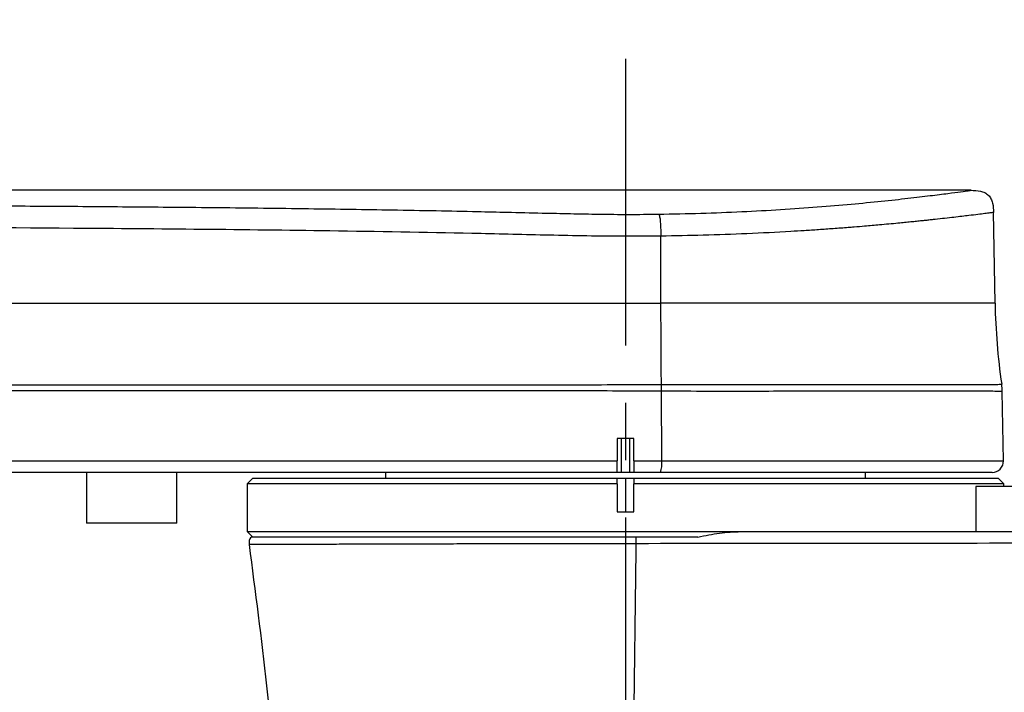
# Model space of a CAD drawing. Header units: millimetres. Extents: x 559 to 1365, y 424 to 1103.
# Tile 42 of 78: x 877 to 921, y 808 to 838. Entities that reach past the tile are written whole.
import ezdxf

# ---------------------------------------------------------------- set-up
doc = ezdxf.new("R2010")
doc.units = ezdxf.units.MM
doc.header["$PDSIZE"] = -1
doc.linetypes.add('CENTERX2', pattern=[20.32, 12.7, -2.54, 2.54, -2.54])
doc.layers.add('C7线性', color=7, linetype='Continuous')
doc.layers.add('中心线层', color=7, linetype='CENTERX2', lineweight=25)
doc.styles.get("Standard").update_dxf_attribs({"font": 'times.ttf'})
doc.dimstyles.new('副本 (2) (3) ISO-25', dxfattribs={"dimtxt": 5, "dimasz": 2.4, "dimexe": 1, "dimexo": 0, "dimgap": 1.524, "dimtad": 1, "dimtoh": 1, "dimdec": 1, "dimlfac": 4, "dimdsep": 46, "dimtxsty": 'Standard', "dimcen": 2.5, "dimazin": 2, "dimtfac": 1, "dimtdec": 3, "dimtmove": 0, "dimatfit": 3, "dimfxl": 1, "dimtzin": 0, "dimarcsym": 0})

# ---------------------------------------------------------------- blocks, each defined once
blk = doc.blocks.new('*D134')
at = {"layer": 'C7线性', "color": 0, "lineweight": -2}
for p, q in [((859.277, 924.682), (986.586, 924.682)), ((985.586, 922.282), (985.586, 776.037)), ((938.873, 773.637), (986.586, 773.637))]:
    blk.add_line(p, q, dxfattribs=at)
at = {"layer": 'C7线性', "color": 0}
for points in [[(985.986, 922.282), (985.186, 922.282), (985.586, 924.682)], [(985.186, 776.037), (985.986, 776.037), (985.586, 773.637)]]:
    blk.add_solid(points, dxfattribs=at)
at = {"layer": 'Defpoints', "color": 0}
for p in [(859.277, 924.682), (938.873, 773.637), (985.586, 773.637)]:
    blk.add_point(p, dxfattribs=at)
at = {"layer": 'C7线性', "color": 0, "insert": (978.789, 849.16), "char_height": 4, "attachment_point": 2, "rotation": 90}
blk.add_mtext('{\\fSimSun|b0|i0|c134|p18;最大值b}', dxfattribs=at)
blk = doc.blocks.new('*D138')
at = {"layer": 'C7线性', "color": 0, "lineweight": -2}
for p, q in [((903.685, 817.887), (862.437, 817.887)), ((863.437, 815.487), (863.437, 776.037)), ((886.998, 773.637), (862.437, 773.637))]:
    blk.add_line(p, q, dxfattribs=at)
at = {"layer": 'C7线性', "color": 0}
for points in [[(863.837, 815.487), (863.037, 815.487), (863.437, 817.887)], [(863.037, 776.037), (863.837, 776.037), (863.437, 773.637)]]:
    blk.add_solid(points, dxfattribs=at)
at = {"layer": 'Defpoints', "color": 0}
for p in [(903.685, 817.887), (863.437, 773.637), (886.998, 773.637)]:
    blk.add_point(p, dxfattribs=at)
at = {"layer": 'C7线性', "color": 0, "insert": (857.832, 795.762), "char_height": 4, "attachment_point": 2, "rotation": 90}
blk.add_mtext('177', dxfattribs=at)
blk = doc.blocks.new('*D139')
at = {"layer": 'C7线性', "color": 0, "lineweight": -2}
for p, q in [((793.28, 832.887), (780.764, 832.887)), ((781.764, 830.487), (781.764, 776.037)), ((886.998, 773.637), (780.764, 773.637))]:
    blk.add_line(p, q, dxfattribs=at)
at = {"layer": 'C7线性', "color": 0}
for points in [[(782.164, 830.487), (781.364, 830.487), (781.764, 832.887)], [(781.364, 776.037), (782.164, 776.037), (781.764, 773.637)]]:
    blk.add_solid(points, dxfattribs=at)
at = {"layer": 'Defpoints', "color": 0}
for p in [(793.28, 832.887), (781.764, 773.637), (886.998, 773.637)]:
    blk.add_point(p, dxfattribs=at)
at = {"layer": 'C7线性', "color": 0, "insert": (776.159, 803.262), "char_height": 4, "attachment_point": 2, "rotation": 90}
blk.add_mtext('237', dxfattribs=at)
blk = doc.blocks.new('*D140')
at = {"layer": 'C7线性', "color": 0, "lineweight": -2}
for p, q in [((701.373, 830.887), (689.18, 830.887)), ((690.18, 828.487), (690.18, 776.037)), ((886.998, 773.637), (689.18, 773.637))]:
    blk.add_line(p, q, dxfattribs=at)
at = {"layer": 'C7线性', "color": 0}
for points in [[(690.58, 828.487), (689.78, 828.487), (690.18, 830.887)], [(689.78, 776.037), (690.58, 776.037), (690.18, 773.637)]]:
    blk.add_solid(points, dxfattribs=at)
at = {"layer": 'Defpoints', "color": 0}
for p in [(701.373, 830.887), (690.18, 773.637), (886.998, 773.637)]:
    blk.add_point(p, dxfattribs=at)
at = {"layer": 'C7线性', "color": 0, "insert": (684.575, 802.262), "char_height": 4, "attachment_point": 2, "rotation": 90}
blk.add_mtext('229', dxfattribs=at)

msp = doc.modelspace()

# ---------------------------------------------------------------- linework, layer by layer
at = {"color": 7, "linetype": 'Continuous', "lineweight": 25}
for p, q in [((919.1843, 830.3867), (812.6227, 830.3867)), ((920.2418, 825.3854), (920.1714, 829.4166)), ((905.4416, 825.3867), (905.4367, 828.3568)), ((905.4773, 818.3954), (905.4721, 821.484)), ((920.6138, 818.3954), (920.5601, 821.4738)), ((904.2477, 819.3867), (903.4977, 819.3867)), ((903.4977, 819.3867), (903.4977, 818.3954)), ((903.6852, 819.3867), (903.6852, 817.8867)), ((904.0602, 817.8867), (904.0602, 819.3867)), ((904.2477, 818.3954), (904.2477, 819.3867)), ((904.2477, 818.3954), (905.4773, 818.3954)), ((879.9977, 817.8867), (879.9977, 815.6367)), ((883.9977, 815.6367), (883.9977, 817.8867)), ((893.2477, 817.8867), (893.2477, 817.6367)), ((903.6852, 817.8867), (903.4977, 817.8867)), ((904.0602, 817.8867), (903.6852, 817.8867)), ((904.2477, 817.8867), (904.0602, 817.8867)), ((905.4294, 817.8867), (904.2477, 817.8867)), ((920.1139, 817.8867), (905.4294, 817.8867)), ((914.4977, 817.6367), (914.4977, 817.8867)), ((887.3727, 817.6367), (887.1227, 817.3867)), ((887.1227, 817.3867), (887.1227, 815.2617)), ((903.4977, 817.3867), (887.1227, 817.3867)), ((887.3727, 817.6367), (903.4977, 817.6367)), ((903.4977, 817.3867), (903.4977, 817.6367)), ((903.4977, 817.6367), (903.8727, 817.6367)), ((903.4977, 817.3867), (903.4977, 816.1367)), ((903.8727, 817.6367), (903.8727, 816.1367)), ((903.8727, 817.6367), (904.2477, 817.6367)), ((904.2477, 817.6367), (904.2477, 817.3867)), ((904.2477, 817.6367), (920.3727, 817.6367)), ((904.2477, 816.1367), (904.2477, 817.3867)), ((920.6227, 817.3867), (904.2477, 817.3867)), ((919.387, 817.2617), (919.387, 815.2617)), ((922.637, 817.2617), (919.3872, 817.2617)), ((920.6227, 817.3867), (920.3727, 817.6367)), ((920.6227, 817.2617), (920.6227, 817.3867)), ((903.4977, 816.1367), (904.2477, 816.1367)), ((883.9977, 815.6367), (879.9977, 815.6367)), ((887.1227, 815.2617), (887.3727, 815.0117)), ((887.1227, 815.2617), (903.8727, 815.2617)), ((903.8727, 815.2617), (908.9888, 815.2617)), ((907.0839, 815.0117), (904.3453, 815.0117))]:
    msp.add_line(p, q, dxfattribs=at)
at = {"color": 8, "linetype": 'Continuous', "lineweight": 25}
msp.add_line((905.4773, 818.3954), (920.6138, 818.3954), dxfattribs=at)
at = {"color": 7, "linetype": 'Continuous', "lineweight": 25}
for centre, radius, start, end in [((948.5615, 825.881), 28.3241, 181, 188.30225), ((879.4628, 821.5654), 25.9998, 359.82064, 0.482), ((879.6292, 821.5646), 25.8431, 359.82117, 0.4867), ((918.0605, 821.4301), 2.5, 1, 8.30216), ((904.1069, 818.2678), 1.3763, 343.92153, 5.31714), ((920.1139, 818.3867), 0.5, 270, 1), ((887.6982, 814.7617), 0.5, 148.43394, 188.0549)]:
    msp.add_arc(centre, radius, start, end, dxfattribs=at)
for points, knots in [([(936.4705, 824.3536), (936.4704, 826.0427), (936.4703, 829.3395), (936.4694, 834.1634), (936.4709, 838.7438), (936.4684, 843.083), (936.4783, 847.1785), (936.4608, 851.0487), (936.2446, 854.681), (935.8895, 858.0735), (935.4203, 861.2212), (934.8695, 864.1254), (934.2604, 866.7817), (933.623, 869.1886), (932.9541, 871.4298), (932.0079, 874.2845), (930.6678, 877.8052), (928.8628, 881.8145), (926.8767, 885.6291), (924.7366, 889.2456), (922.3829, 892.762), (919.8264, 896.161), (917.08, 899.4119), (914.1547, 902.5119), (911.0621, 905.4423), (907.81, 908.1957), (904.4107, 910.7651), (900.8736, 913.1399), (897.209, 915.3141), (893.4301, 917.2821), (889.5473, 919.0349), (885.5724, 920.5696), (881.5254, 921.8794), (877.4494, 922.9506), (873.3931, 923.7834), (869.403, 924.3825), (865.4906, 924.7617), (862.2155, 924.9147), (859.5612, 924.9349), (857.5021, 924.8939), (855.4043, 924.796), (853.1723, 924.631), (850.7252, 924.3739), (848.041, 923.9994), (845.1239, 923.4831), (841.9775, 922.7919), (838.72, 921.9273), (835.3843, 920.8769), (831.9879, 919.6357), (828.46, 918.1466), (824.8153, 916.3821), (821.3049, 914.4419), (817.9519, 912.3505), (814.7703, 910.1431), (811.5921, 907.6795), (808.4335, 904.9671), (805.3874, 901.9771), (803.3567, 899.9385), (802.3344, 898.9122)], [0, 0, 0, 0, 0.0242034, 0.047242, 0.0691224, 0.0898383, 0.1094192, 0.1278122, 0.1452827, 0.1615341, 0.1766757, 0.1908731, 0.2038801, 0.2157186, 0.2265451, 0.2373897, 0.2588069, 0.2804932, 0.3003563, 0.320403, 0.3406783, 0.3609596, 0.3813153, 0.4016289, 0.4220047, 0.4423324, 0.4626578, 0.4830328, 0.5033478, 0.523685, 0.5440535, 0.5643599, 0.5847092, 0.6049749, 0.6247182, 0.6440174, 0.6627631, 0.6810196, 0.6909773, 0.7007953, 0.7105265, 0.7210665, 0.7328621, 0.7457791, 0.7598929, 0.7753012, 0.791927, 0.8081698, 0.825397, 0.8437244, 0.8630175, 0.8833962, 0.9011655, 0.9196234, 0.9388592, 0.9587652, 0.9792422, 1, 1, 1, 1]), ([(932.1206, 824.3537), (932.1205, 825.8607), (932.1204, 828.8746), (932.1196, 833.3958), (932.1203, 837.9176), (932.1196, 842.4412), (932.1275, 846.9956), (932.1097, 851.5149), (931.7723, 855.9814), (931.1816, 860.3462), (930.3245, 864.6657), (929.2057, 868.9266), (927.8521, 873.0364), (926.2866, 876.9854), (924.5289, 880.7677), (922.5542, 884.4412), (920.3704, 887.9954), (917.9908, 891.4133), (915.412, 894.6905), (912.6511, 897.8117), (909.7113, 900.7704), (906.6066, 903.5552), (903.3457, 906.1556), (899.9395, 908.5623), (896.4008, 910.7695), (892.74, 912.7681), (888.9696, 914.5508), (885.1031, 916.1141), (881.1523, 917.451), (877.1308, 918.5562), (873.0524, 919.4287), (868.9305, 920.0638), (864.7783, 920.4579), (860.6153, 920.6158), (856.4495, 920.5271), (852.2918, 920.202), (848.1599, 919.6351), (844.0676, 918.8307), (840.0282, 917.7924), (836.0559, 916.5211), (832.1639, 915.0224), (828.3643, 913.3025), (824.671, 911.3648), (821.0963, 909.2166), (817.65, 906.8675), (814.3474, 904.3181), (811.1997, 901.6033), (808.2803, 898.7125), (806.3605, 896.7887), (805.4103, 895.8364)], [0, 0, 0, 0, 0.02270651, 0.04541189, 0.06812242, 0.09083879, 0.11356898, 0.13675135, 0.15890746, 0.18100285, 0.20308095, 0.2252175, 0.24733841, 0.2682346, 0.2891892, 0.3101451, 0.33104022, 0.35200723, 0.37286086, 0.39383806, 0.41475933, 0.43567001, 0.45664407, 0.4775666, 0.49847565, 0.51944924, 0.54037408, 0.56128136, 0.58225434, 0.60318151, 0.62408717, 0.64505993, 0.66598538, 0.68689619, 0.70779577, 0.72873078, 0.74969939, 0.77059968, 0.79153638, 0.81250559, 0.83340701, 0.85434131, 0.87531168, 0.89621451, 0.91714562, 0.93811704, 0.95904749, 0.97972897, 1, 1, 1, 1]), ([(808.4861, 892.7606), (809.4942, 893.7722), (811.447, 895.7316), (814.3239, 898.5634), (817.2239, 901.0437), (820.0979, 903.2562), (822.9379, 905.2141), (825.7235, 906.935), (828.4311, 908.4395), (831.045, 909.7409), (833.5495, 910.8624), (836.0179, 911.851), (838.4269, 912.7119), (840.76, 913.4457), (842.9126, 914.0433), (844.9502, 914.5406), (847.5853, 915.0991), (850.9146, 915.653), (855.1473, 916.0986), (859.6425, 916.2777), (864.3778, 916.1422), (869.13, 915.6672), (873.8504, 914.8561), (878.5025, 913.7138), (883.0644, 912.2456), (887.5137, 910.4576), (891.8254, 908.3593), (895.9754, 905.9628), (899.944, 903.2808), (903.7139, 900.3255), (907.0258, 897.3285), (909.8874, 894.3875), (912.3251, 891.5857), (914.5436, 888.7396), (916.5553, 885.8623), (918.1034, 883.3842), (919.2778, 881.3339), (920.1452, 879.7168), (920.9915, 878.0332), (921.849, 876.2017), (922.7281, 874.1554), (923.6159, 871.88), (924.4884, 869.3659), (925.322, 866.6058), (926.047, 863.7538), (926.6521, 860.8469), (927.135, 857.8999), (927.502, 854.7777), (927.7357, 851.4665), (927.7873, 847.9551), (927.7634, 843.9992), (927.773, 839.5867), (927.7689, 834.7173), (927.7705, 829.6138), (927.7706, 826.1331), (927.7706, 824.3537)], [0, 0, 0, 0, 0.0226865, 0.0439471, 0.0640983, 0.0832576, 0.1015392, 0.1188682, 0.1352493, 0.1507251, 0.1652372, 0.1788277, 0.1929524, 0.2058634, 0.2176702, 0.2284327, 0.2391745, 0.2604531, 0.282012, 0.3067419, 0.331858, 0.3572001, 0.3825423, 0.407877, 0.4332294, 0.4586055, 0.4839822, 0.5093354, 0.5346677, 0.5600039, 0.5853653, 0.6055574, 0.6251535, 0.6443289, 0.6628525, 0.6808969, 0.690723, 0.7003809, 0.7100414, 0.7206521, 0.732501, 0.7454119, 0.7594418, 0.7747628, 0.7911979, 0.8061687, 0.8219159, 0.8386188, 0.8560904, 0.8746185, 0.8943849, 0.9189326, 0.9447096, 0.9717348, 1, 1, 1, 1]), ([(905.3408, 829.3299), (905.9672, 829.3415), (907.2177, 829.3646), (909.0306, 829.4374), (910.7633, 829.5328), (912.3902, 829.648), (913.8872, 829.7752), (915.2334, 829.9071), (916.4091, 830.0356), (917.3963, 830.1531), (918.1811, 830.2529), (918.747, 830.3282), (919.1052, 830.3774), (919.1496, 830.3836), (919.1718, 830.3867)], [0, 0, 0, 0, 0.0834286, 0.1665645, 0.2493189, 0.3325924, 0.4158471, 0.4987633, 0.5823485, 0.6658485, 0.7490788, 0.8328013, 0.9164636, 1, 1, 1, 1]), ([(919.1718, 830.3867), (919.3125, 830.3849), (919.5223, 830.3823), (919.7844, 830.2943), (919.9513, 830.1799), (920.0686, 830.015), (920.1611, 829.7545), (920.1674, 829.5448), (920.1717, 829.4041)], [0, 0, 0, 0, 0.255448, 0.3808182, 0.5, 0.6191818, 0.744552, 1, 1, 1, 1]), ([(812.6227, 829.7862), (813.2302, 829.7862), (814.5234, 829.7863), (816.5626, 829.7867), (818.674, 829.7872), (820.7794, 829.7877), (822.8359, 829.7883), (824.9354, 829.7889), (827.0569, 829.7894), (829.1937, 829.7897), (831.2972, 829.7899), (833.3652, 829.79), (835.4591, 829.7898), (837.6086, 829.7895), (839.8141, 829.7888), (842.5147, 829.7876), (845.7349, 829.7856), (849.5352, 829.782), (853.3443, 829.777), (857.2138, 829.7703), (861.2037, 829.7613), (865.3011, 829.7495), (869.3501, 829.7346), (873.1801, 829.7172), (876.791, 829.697), (880.3216, 829.6732), (883.9823, 829.6431), (887.1725, 829.6103), (889.7979, 829.5776), (891.694, 829.5509), (893.5823, 829.5209), (895.45, 829.487), (897.1484, 829.452), (898.7138, 829.4166), (900.0819, 829.3842), (901.4397, 829.3526), (902.7103, 829.3287), (904.0183, 829.3169), (904.8958, 829.3255), (905.3408, 829.3299)], [0, 0, 0, 0, 0.0196129, 0.0417505, 0.0658341, 0.0877788, 0.1097235, 0.1322284, 0.1555613, 0.1782138, 0.2012154, 0.2234704, 0.2449788, 0.2688177, 0.2928664, 0.3161841, 0.3560054, 0.3968297, 0.4388821, 0.4789894, 0.5217746, 0.5677221, 0.6113206, 0.6525723, 0.6914802, 0.7280476, 0.7667623, 0.8099721, 0.831441, 0.851983, 0.8716012, 0.8929116, 0.9129114, 0.9271437, 0.9442067, 0.9577874, 0.9716294, 0.9856101, 1, 1, 1, 1]), ([(905.3408, 829.3299), (905.353, 829.3114), (905.3713, 829.2836), (905.3943, 829.1786), (905.4095, 829.0618), (905.4211, 828.9068), (905.4317, 828.6703), (905.4347, 828.4823), (905.4367, 828.3568)], [0, 0, 0, 0, 0.2533285, 0.3790361, 0.4999959, 0.6210557, 0.7469523, 1, 1, 1, 1]), ([(920.1717, 829.4041), (920.1637, 829.403), (920.1478, 829.4009), (920.0168, 829.3837), (919.8025, 829.3564), (919.4933, 829.318), (919.1401, 829.275), (918.7743, 829.2312), (918.4197, 829.1897), (918.0242, 829.1446), (917.678, 829.1063), (917.4069, 829.0769), (917.2101, 829.0558), (916.9954, 829.0332), (916.7619, 829.0091), (916.5086, 828.9834), (916.2344, 828.9562), (915.7831, 828.9123), (915.1989, 828.8583), (914.5391, 828.8011), (914.0711, 828.7622), (913.6094, 828.725), (913.0888, 828.6856), (912.4372, 828.6394), (911.8084, 828.5981), (910.7709, 828.5347), (909.2933, 828.4604), (907.3585, 828.3898), (906.0654, 828.3676), (905.4367, 828.3568)], [0, 0, 0, 0, 0.0480861, 0.0971269, 0.147127, 0.1980906, 0.250022, 0.2828869, 0.3173348, 0.3533666, 0.3869431, 0.4006103, 0.4151032, 0.4304217, 0.446566, 0.463536, 0.4813319, 0.4999538, 0.5487501, 0.5857696, 0.6110073, 0.6244598, 0.6588102, 0.6911449, 0.7214638, 0.7497667, 0.8376386, 0.9210463, 1, 1, 1, 1]), ([(905.4367, 828.3568), (904.8462, 828.3519), (903.6786, 828.3425), (901.9566, 828.3651), (900.2989, 828.4012), (898.6795, 828.4397), (895.5176, 828.5112), (890.9995, 828.5895), (885.1085, 828.6574), (877.9308, 828.7167), (869.2396, 828.7614), (857.2897, 828.7965), (843.5769, 828.8127), (828.1031, 828.813), (817.7843, 828.8103), (812.6233, 828.8089)], [0, 0, 0, 0, 0.0190502, 0.0376755, 0.0556446, 0.0732597, 0.0907339, 0.1591433, 0.2203157, 0.2816176, 0.3912424, 0.5009176, 0.6671795, 0.8335383, 1, 1, 1, 1]), ([(812.6227, 825.3867), (817.6166, 825.3867), (827.6564, 825.3867), (842.7849, 825.3867), (855.8689, 825.3867), (866.8625, 825.3867), (875.729, 825.3867), (883.5978, 825.3867), (890.454, 825.3867), (894.9534, 825.3867), (898.1043, 825.3867), (899.9259, 825.3867), (901.7488, 825.3867), (903.5931, 825.3867), (904.8255, 825.3867), (905.4416, 825.3867)], [0, 0, 0, 0, 0.1610687, 0.3238139, 0.4879379, 0.5830742, 0.6784954, 0.7741323, 0.8373382, 0.900586, 0.9204713, 0.9403584, 0.9602459, 0.9801263, 1, 1, 1, 1]), ([(905.4617, 821.7841), (905.4577, 822.3592), (905.4494, 823.5555), (905.4443, 824.7608), (905.4416, 825.3867)], [0, 0, 0, 0, 0.480762, 1, 1, 1, 1]), ([(812.6227, 821.7788), (817.8668, 821.7788), (826.9008, 821.779), (839.7248, 821.7784), (851.0942, 821.778), (860.75, 821.7775), (868.6932, 821.776), (874.9242, 821.7739), (881.1502, 821.7716), (887.3621, 821.7692), (893.5537, 821.7686), (898.2923, 821.7657), (901.6099, 821.7698), (903.533, 821.7771), (904.8235, 821.782), (905.4617, 821.7841), (905.4617, 821.7841)], [0, 0, 0, 0, 0.1691128, 0.2913288, 0.4135452, 0.5357555, 0.6027506, 0.6698057, 0.7368587, 0.8038695, 0.870827, 0.9377571, 0.9585396, 0.9793226, 0.9999998, 1, 1, 1, 1]), ([(905.4617, 821.7841), (905.4617, 821.7841), (905.4649, 821.7841), (905.4681, 821.7841), (905.4713, 821.7841)], [0, 0, 0, 0, 0.0015527, 1, 1, 1, 1]), ([(905.4713, 821.7841), (906.1614, 821.7858), (907.4705, 821.7888), (909.3425, 821.7902), (911.0784, 821.7889), (912.7249, 821.7867), (914.2573, 821.7846), (915.6598, 821.7829), (916.9152, 821.7813), (918.0014, 821.7813), (918.9105, 821.7834), (919.6316, 821.7854), (920.149, 821.7877), (920.4613, 821.79), (920.5371, 821.7915), (920.5343, 821.7911), (920.5343, 821.7911)], [0, 0, 0, 0, 0.08493032, 0.16109725, 0.23750525, 0.31367077, 0.38987268, 0.4663179, 0.54251906, 0.61870419, 0.69513343, 0.77131914, 0.84746433, 0.92385237, 0.99999939, 1, 1, 1, 1]), ([(905.4625, 821.484), (904.8206, 821.4868), (903.5337, 821.4925), (901.6075, 821.5013), (898.2947, 821.5076), (893.566, 821.5045), (887.393, 821.5), (880.1487, 821.4954), (871.8355, 821.4946), (861.7983, 821.4929), (851.0938, 821.492), (839.7247, 821.491), (826.9007, 821.4907), (817.8666, 821.4907), (812.6223, 821.4907)], [0, 0, 0, 0, 0.0206925, 0.0414909, 0.0622892, 0.1290578, 0.1958511, 0.2626289, 0.363439, 0.4642558, 0.5864619, 0.7086739, 0.8308856, 1, 1, 1, 1]), ([(905.4721, 821.484), (905.4721, 821.484), (905.4689, 821.484), (905.4657, 821.484), (905.4625, 821.484)], [0, 0, 0, 0, 0.0015514, 1, 1, 1, 1]), ([(920.5601, 821.4738), (920.5393, 821.4742), (920.4976, 821.4749), (920.1698, 821.4797), (919.6541, 821.4857), (918.9301, 821.4906), (918.0196, 821.493), (916.932, 821.4941), (915.6755, 821.4929), (914.2718, 821.4894), (912.7379, 821.4849), (911.0894, 821.4808), (909.3508, 821.4786), (907.4754, 821.4774), (906.1637, 821.4817), (905.4721, 821.484)], [0, 0, 0, 0, 0.0761652, 0.1525734, 0.2287388, 0.3048969, 0.3812978, 0.4574559, 0.5336365, 0.61006, 0.6862405, 0.7624203, 0.8388432, 0.9150229, 1, 1, 1, 1]), ([(800.1109, 818.3954), (801.6695, 818.3954), (804.7867, 818.3954), (811.0226, 818.3954), (821.936, 818.3954), (834.403, 818.3954), (846.8643, 818.3954), (856.2021, 818.3954), (865.5399, 818.3954), (873.3591, 818.3954), (879.6574, 818.3954), (884.4376, 818.3954), (889.2097, 818.3954), (893.9783, 818.3954), (897.9339, 818.3954), (900.7012, 818.3954), (902.2928, 818.3954), (903.0961, 818.3954), (903.4977, 818.3954)], [0, 0, 0, 0, 0.0451459, 0.0902935, 0.1806039, 0.3612254, 0.4513666, 0.5415124, 0.6316852, 0.7218782, 0.7681239, 0.8143801, 0.8606677, 0.9069094, 0.953443, 0.9766919, 0.9883492, 1, 1, 1, 1]), ([(903.4977, 817.8867), (903.4977, 817.8922), (903.4977, 817.9033), (903.4977, 817.9896), (903.4977, 818.1166), (903.4977, 818.2599), (903.4977, 818.3557), (903.4977, 818.3954)], [0, 0, 0, 0, 0.2125646, 0.4251323, 0.6376125, 0.8499232, 1, 1, 1, 1]), ([(904.2477, 818.3954), (904.2477, 818.3391), (904.2477, 818.2265), (904.2477, 818.0752), (904.2477, 817.9599), (904.2477, 817.8963), (904.2477, 817.8895), (904.2477, 817.8867)], [0, 0, 0, 0, 0.2123154, 0.4246306, 0.6369537, 0.8492948, 1, 1, 1, 1]), ([(903.4977, 817.8867), (902.9652, 817.8867), (901.899, 817.8867), (900.3167, 817.8867), (897.6854, 817.8867), (893.9911, 817.8867), (889.2282, 817.8867), (884.4593, 817.8867), (879.6846, 817.8867), (873.385, 817.8867), (865.5645, 817.8867), (856.2223, 817.8867), (846.8765, 817.8867), (834.41, 817.8867), (821.9424, 817.8867), (809.4735, 817.8867), (803.2396, 817.8867), (800.1227, 817.8867)], [0, 0, 0, 0, 0.0154582, 0.0309473, 0.0464393, 0.0929349, 0.1392675, 0.1853623, 0.2316375, 0.2779137, 0.368114, 0.4583172, 0.5485771, 0.6388377, 0.8194172, 0.9097124, 1, 1, 1, 1]), ([(907.0839, 815.0117), (907.2409, 815.0568), (907.3994, 815.0915), (907.717, 815.1516), (907.8762, 815.1764), (908.1953, 815.2173), (908.3545, 815.2333), (908.6722, 815.2554), (908.8306, 815.2617), (908.9888, 815.2617)], [0, 0, 0, 0, 0.25, 0.25, 0.5, 0.5, 0.75, 0.75, 1, 1, 1, 1]), ([(908.9888, 815.2617), (913.9694, 815.2617), (918.9501, 815.2617), (926.4211, 815.2617), (928.9114, 815.2617), (933.8921, 815.2617), (936.3825, 815.2617), (938.8727, 815.2617)], [0, 0, 0, 0, 0.5, 0.5, 0.75, 0.75, 1, 1, 1, 1]), ([(887.1992, 814.6913), (887.4731, 812.6069), (888.0268, 808.3923), (888.5882, 802.0522), (888.9449, 795.7204), (889.0623, 789.4785), (888.9723, 783.4257), (888.7197, 779.4616), (888.5974, 777.5432)], [0, 0, 0, 0, 0.1693282, 0.3423775, 0.5125579, 0.680082, 0.8451729, 1, 1, 1, 1]), ([(904.3454, 815.0117), (904.1167, 815.0117), (903.215, 815.0117), (901.6403, 815.0117), (899.7058, 815.0117), (897.8782, 815.0117), (896.1753, 815.0117), (894.5684, 815.0117), (893.0819, 815.0117), (891.7303, 815.0117), (890.5283, 815.0117), (889.4974, 815.0117), (888.6463, 815.0117), (887.9836, 815.0117), (887.5354, 815.0117), (887.2911, 815.0117), (887.2893, 815.0117), (887.2886, 815.0117)], [0, 0, 0, 0, 0.0258295, 0.1018123, 0.1777973, 0.2479857, 0.3183983, 0.3885876, 0.4587778, 0.5291906, 0.5993815, 0.6698207, 0.7404844, 0.8109235, 0.8813771, 0.9520558, 1, 1, 1, 1]), ([(904.083, 793.0857), (904.0932, 793.9568), (904.1415, 798.0884), (904.2259, 805.3029), (904.3058, 811.6462), (904.3472, 814.729)], [0.01361349, 0.01361349, 0.01361349, 0.01361349, 0.08041182, 0.33041182, 0.56679833, 0.56679833, 0.56679833, 0.56679833]), ([(938.8727, 814.7617), (937.4342, 814.7616), (935.9956, 814.7603), (933.1185, 814.7576), (931.68, 814.7562), (927.3643, 814.7521), (924.4872, 814.7494), (915.8558, 814.741), (910.1015, 814.735), (904.3472, 814.729)], [0, 0, 0, 0, 0.125, 0.125, 0.25, 0.25, 0.5, 0.5, 1, 1, 1, 1])]:
    msp.add_open_spline(points, degree=3, knots=knots, dxfattribs=at)
for points in [[(920.2418, 825.3867), (920.218, 825.3867), (920.1703, 825.3867), (919.7868, 825.3867), (919.181, 825.3867), (918.3395, 825.3867), (917.281, 825.3867), (916.0199, 825.3867), (914.5757, 825.3867), (912.9699, 825.3867), (911.2271, 825.3867), (909.3728, 825.3867), (907.4373, 825.3867), (906.1068, 825.3867), (905.4416, 825.3867)], [(904.3472, 814.729), (904.3474, 814.827), (904.3467, 814.9267), (904.3453, 815.0117)]]:
    msp.add_open_spline(points, degree=3, dxfattribs=at)
at = {"color": 8, "linetype": 'Continuous', "lineweight": 25}
msp.add_open_spline([(904.3472, 814.729), (904.3472, 814.729), (903.8987, 814.7291), (903.0001, 814.7288), (901.6459, 814.7272), (900.2945, 814.7247), (898.9577, 814.7218), (897.6571, 814.7186), (896.3891, 814.7152), (895.1621, 814.7118), (893.9947, 814.7084), (892.9056, 814.7053), (891.89, 814.7023), (890.9507, 814.6998), (890.1033, 814.6975), (889.3613, 814.6958), (888.7194, 814.6944), (888.1802, 814.6935), (887.7555, 814.6929), (887.4465, 814.6926), (887.2644, 814.6925), (887.1873, 814.6925), (887.207, 814.6925), (887.2089, 814.6925)], degree=3, knots=[0, 0, 0, 0, 0.0000006, 0.0504594, 0.1009187, 0.1527788, 0.2046394, 0.2562541, 0.307869, 0.3609624, 0.4140557, 0.4660177, 0.5179794, 0.5714404, 0.6249012, 0.6770265, 0.729152, 0.7827893, 0.8364268, 0.8885696, 0.9407121, 0.9943782, 1, 1, 1, 1], dxfattribs=at)
at = {"layer": '中心线层', "color": 7}
msp.add_line((903.8727, 836.2065), (903.8727, 767.6655), dxfattribs=at)

# ---------------------------------------------------------------- dimensions: what is measured, and where the dimension line sits
at = {"layer": 'C7线性', "color": 7}
dim = msp.add_linear_dim(base=(985.5863, 773.6367), p1=(859.277, 924.6824), p2=(938.8727, 773.6367), angle=90, text='{\\fSimSun|b0|i0|c134|p18;最大值b}', dimstyle='副本 (2) (3) ISO-25', override={"dimtxt": 4, "dimpost": '<>', "dimtvp": 0.1}, dxfattribs=at)
dim.commit()
dim.dimension.update_dxf_attribs({"geometry": '*D134', "text_midpoint": (985.5863, 849.1596), "dimtype": 160})
for base, p1, angle, picture, middle in [((781.7641, 773.6366), (793.2803, 832.8867), 270.00001, '*D139', (781.7641, 803.2617)), ((690.1797, 773.6367), (701.3728, 830.8867), 90, '*D140', (690.1797, 802.2617)), ((863.4371, 773.6367), (903.6852, 817.8867), 90, '*D138', (863.4371, 795.7617))]:
    dim = msp.add_linear_dim(base=base, p1=p1, p2=(886.9977, 773.6367), angle=angle, dimstyle='副本 (2) (3) ISO-25', override={"dimtxt": 4, "dimpost": '<>', "dimtvp": 0.1}, dxfattribs=at)
    dim.commit()
    dim.dimension.update_dxf_attribs({"geometry": picture, "text_midpoint": middle, "dimtype": 160})

doc.saveas('drawing.dxf')
